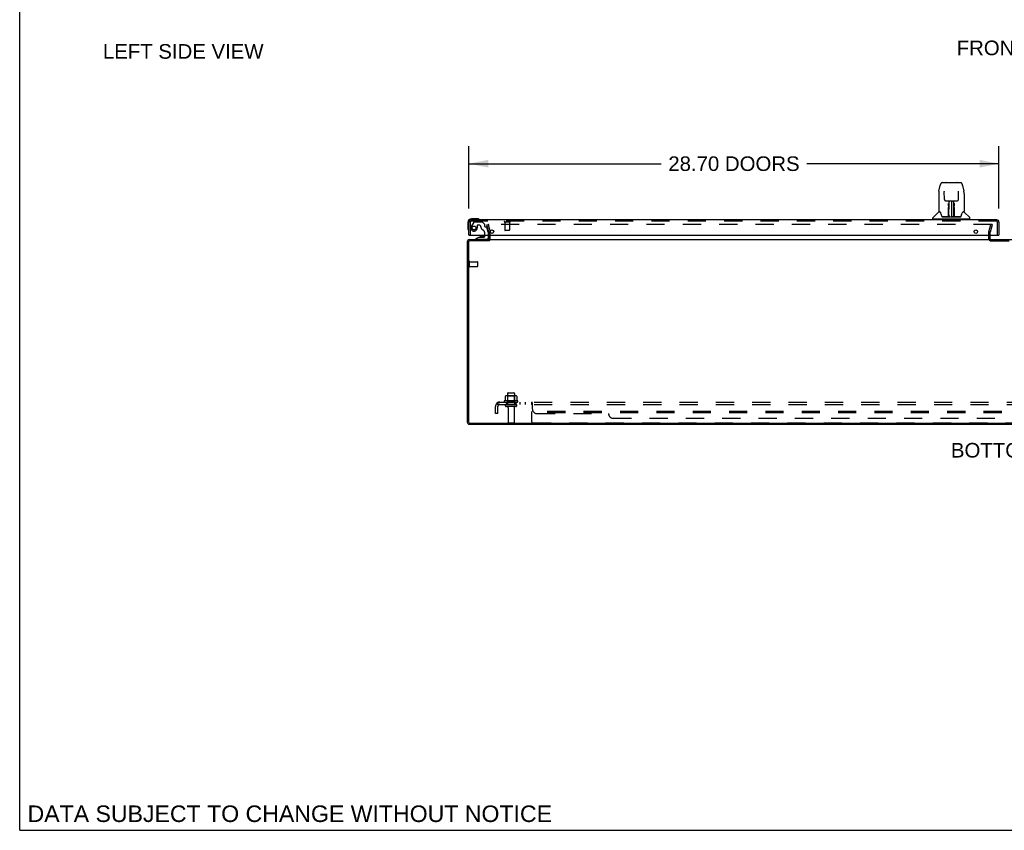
# Model space of a CAD drawing. Header units: inches. Extents: x 0 to 179, y 0 to 116.
# Tile 1 of 21: x 0 to 53, y 0 to 44. Entities that reach past the tile are written whole.
import ezdxf

# ---------------------------------------------------------------- set-up
doc = ezdxf.new("R2010")
doc.units = ezdxf.units.IN
doc.header["$LTSCALE"] = 9.842105
doc.header["$MEASUREMENT"] = 0
doc.linetypes.add('HIDDEN', pattern=[0.2, 0.1, -0.1])
doc.layers.get('0').update_dxf_attribs({"linetype": 'CONTINUOUS'})
for name, color, linetype in [('DEFAULT_2', 8, 'HIDDEN'), ('DIMENSIONS', 7, 'CONTINUOUS'), ('DOOR_ASSEMBLY_LEFT', 7, 'CONTINUOUS'), ('SUBPANEL', 7, 'CONTINUOUS')]:
    doc.layers.add(name, color=color, linetype=linetype)
doc.styles.get("Standard").update_dxf_attribs({"font": 'arial.ttf'})
doc.dimstyles.new('DIMSTYLE_1', dxfattribs={"dimtxt": 0.789474, "dimasz": 1.052632, "dimexe": 0.09, "dimexo": 0.07, "dimgap": 0.0375, "dimtad": 0, "dimtih": 1, "dimtoh": 1, "dimzin": 4, "dimdsep": 46, "dimtxsty": 'Standard', "dimblk": '_FILLED', "dimblk1": '_FILLED', "dimblk2": '_FILLED', "dimcen": 0.09, "dimadec": 3, "dimazin": 1, "dimtfac": 1, "dimtdec": 3, "dimtofl": 0, "dimtmove": 0, "dimatfit": 3, "dimldrblk": '_FILLED', "dimfxl": 0, "dimtolj": 1, "dimtzin": 4, "dimarcsym": 0})

# ---------------------------------------------------------------- blocks, each defined once
blk = doc.blocks.new('_FILLED')
at = {"color": 0, "linetype": 'ByBlock'}
blk.add_solid([(0, 0), (-1, 0.2), (-1, -0.2)], dxfattribs=at)
blk = doc.blocks.new('*D10')
at = {"layer": 'DIMENSIONS', "color": 2, "linetype": 'Continuous'}
for p, q in [((24.326, 33.67), (24.326, 37.039)), ((53.026, 33.67), (53.026, 37.039)), ((24.326, 36.092), (34.73, 36.092)), ((53.026, 36.092), (42.622, 36.092))]:
    blk.add_line(p, q, dxfattribs=at)
at = {"layer": 'DIMENSIONS', "color": 2, "linetype": 'Continuous', "xscale": 1.0526315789, "yscale": 1.0526315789, "zscale": 1.0526315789, "rotation": 180}
blk.add_blockref('_FILLED', (24.326, 36.092), dxfattribs=at)
at = {"layer": 'DIMENSIONS', "color": 2, "linetype": 'Continuous', "xscale": 1.0526315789, "yscale": 1.0526315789, "zscale": 1.0526315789}
blk.add_blockref('_FILLED', (53.026, 36.092), dxfattribs=at)
at = {"layer": 'DIMENSIONS', "color": 2, "linetype": 'Continuous', "insert": (38.676, 36.487), "char_height": 0.78947, "width": 7.10233, "attachment_point": 2, "line_spacing_factor": 0.9}
blk.add_mtext('28.70 DOORS', dxfattribs=at)

msp = doc.modelspace()

# ---------------------------------------------------------------- linework, layer by layer
at = {"color": 7, "linetype": 'Continuous'}
for p, q in [((0, 0), (0, 115.789)), ((25.482, 32.025), (25.482, 32.226)), ((25.407, 31.92), (25.407, 31.983)), ((0, 0), (178.947, 0))]:
    msp.add_line(p, q, dxfattribs=at)
at = {"color": 3, "linetype": 'Continuous'}
for p, q in [((25.407, 32.025), (25.407, 32.226)), ((52.557, 32.025), (52.557, 32.226)), ((24.232, 31.866), (24.232, 22.1)), ((24.295, 31.84), (24.295, 22.126)), ((24.349, 31.983), (25.407, 31.983)), ((25.409, 31.92), (24.375, 31.92)), ((25.434, 31.983), (83.03, 31.983)), ((24.349, 21.983), (84.115, 21.983)), ((24.375, 22.046), (84.089, 22.046))]:
    msp.add_line(p, q, dxfattribs=at)
for centre, radius, start, end in [((25.365, 32.025), 0.042, 270, 360), ((52.599, 32.025), 0.042, 180, 270), ((24.349, 31.866), 0.117, 90, 180), ((24.375, 31.84), 0.08, 90, 180), ((24.349, 22.1), 0.117, 180, 270), ((24.375, 22.126), 0.08, 180, 270)]:
    msp.add_arc(centre, radius, start, end, dxfattribs=at)
at = {"color": 7, "linetype": 'Continuous'}
msp.add_arc((25.365, 32.025), 0.117, 342.291, 360, dxfattribs=at)
at = {"layer": 'DEFAULT_2', "color": 8, "linetype": 'HIDDEN'}
for p, q in [((25.303, 32.776), (25.375, 32.795)), ((25.406, 32.39), (25.303, 32.776)), ((25.375, 32.795), (25.478, 32.409)), ((52.639, 32.795), (25.4, 32.795)), ((52.485, 32.409), (52.589, 32.795)), ((52.661, 32.776), (52.558, 32.39)), ((52.661, 32.776), (52.589, 32.795)), ((25.407, 32.226), (25.407, 32.383)), ((25.482, 32.226), (25.482, 32.383)), ((52.482, 32.025), (52.482, 32.383)), ((52.557, 32.226), (52.557, 32.383)), ((52.599, 31.908), (55.865, 31.908)), ((24.307, 30.516), (24.307, 30.8)), ((24.35, 30.516), (24.35, 30.8)), ((24.35, 30.782), (24.797, 30.782)), ((24.35, 30.534), (24.797, 30.534)), ((24.807, 30.544), (24.807, 30.772)), ((26.288, 23.497), (26.288, 23.279)), ((26.863, 23.519), (26.351, 23.519)), ((26.423, 23.499), (26.403, 23.519)), ((26.419, 23.653), (26.419, 23.058)), ((26.423, 23.203), (26.423, 23.499)), ((26.79, 23.499), (26.423, 23.499)), ((26.449, 23.683), (26.764, 23.683)), ((26.79, 23.499), (26.81, 23.519)), ((26.79, 23.203), (26.79, 23.499)), ((26.794, 23.653), (26.794, 23.058)), ((26.926, 23.497), (26.926, 23.279)), ((26.963, 23.253), (26.251, 23.253)), ((26.273, 23.183), (26.941, 23.183)), ((26.864, 23.058), (26.349, 23.058)), ((26.864, 22.948), (26.349, 22.948)), ((26.423, 23.203), (26.403, 23.183)), ((26.79, 23.203), (26.423, 23.203)), ((26.79, 23.203), (26.81, 23.183)), ((26.442, 22.885), (26.442, 22.088)), ((26.772, 22.885), (26.772, 22.088)), ((27.732, 22.118), (27.732, 22.683)), ((80.732, 22.683), (27.732, 22.683)), ((80.732, 22.608), (27.732, 22.608)), ((26.472, 22.058), (26.742, 22.058)), ((27.792, 22.058), (80.672, 22.058))]:
    msp.add_line(p, q, dxfattribs=at)
for points in [[(25.4, 32.795), (25.398, 32.795), (25.397, 32.795), (25.395, 32.794), (25.394, 32.794), (25.392, 32.793), (25.391, 32.792), (25.389, 32.791), (25.388, 32.79), (25.387, 32.788), (25.387, 32.787), (25.386, 32.785), (25.385, 32.784), (25.385, 32.782), (25.385, 32.781)], [(25.385, 32.781), (25.385, 32.78), (25.385, 32.779), (25.386, 32.777)], [(52.649, 32.791), (52.648, 32.792), (52.647, 32.793), (52.645, 32.794), (52.644, 32.794), (52.642, 32.795), (52.64, 32.795), (52.639, 32.795)], [(52.649, 32.791), (52.651, 32.79), (52.652, 32.788), (52.652, 32.787), (52.653, 32.785), (52.653, 32.784), (52.654, 32.782), (52.654, 32.781)], [(52.654, 32.781), (52.654, 32.78), (52.654, 32.779), (52.653, 32.777)], [(26.294, 23.506), (26.292, 23.506), (26.291, 23.505), (26.29, 23.503), (26.289, 23.502), (26.288, 23.5), (26.288, 23.499), (26.288, 23.497)], [(26.92, 23.506), (26.921, 23.506), (26.923, 23.505), (26.924, 23.503), (26.925, 23.502), (26.925, 23.5), (26.926, 23.499), (26.926, 23.497)], [(26.288, 23.279), (26.288, 23.278), (26.288, 23.277), (26.287, 23.276), (26.287, 23.275), (26.287, 23.274), (26.286, 23.274), (26.286, 23.273), (26.286, 23.273), (26.285, 23.272), (26.285, 23.272), (26.285, 23.272), (26.284, 23.271), (26.284, 23.271), (26.284, 23.271), (26.283, 23.271), (26.283, 23.27), (26.283, 23.27), (26.283, 23.27)], [(26.931, 23.27), (26.931, 23.27), (26.931, 23.27), (26.93, 23.271), (26.93, 23.271), (26.93, 23.271), (26.929, 23.271), (26.929, 23.272), (26.929, 23.272), (26.928, 23.272), (26.928, 23.273), (26.928, 23.273), (26.927, 23.274), (26.927, 23.274), (26.927, 23.275), (26.926, 23.276), (26.926, 23.277), (26.926, 23.278), (26.926, 23.279)]]:
    msp.add_lwpolyline(points, dxfattribs=at)
for centre, radius, start, end in [((25.382, 32.383), 0.025, 0, 15), ((25.382, 32.383), 0.1, 0, 15), ((52.582, 32.383), 0.1, 165, 180), ((52.599, 32.025), 0.117, 180, 270), ((52.582, 32.383), 0.025, 165, 180), ((25.365, 32.025), 0.117, 303.0998, 342.291), ((24.328, 30.8), 0.0215, 360, 180), ((24.328, 30.516), 0.0215, 180, 0), ((24.797, 30.772), 0.01, 360, 90), ((24.797, 30.544), 0.01, 270, 0), ((26.351, 23.377), 0.141, 90, 113.95), ((26.449, 23.653), 0.03, 90, 180), ((26.764, 23.653), 0.03, 0, 90), ((26.863, 23.377), 0.141, 66.05, 90), ((26.273, 23.221), 0.0384, 124.4497, 270), ((26.607, 22.652), 0.698, 117.6814, 120.6631), ((26.349, 23.003), 0.055, 90, 270), ((26.379, 22.885), 0.0625, 0, 90), ((26.834, 22.885), 0.0625, 90, 180), ((26.864, 23.003), 0.055, 270, 90), ((26.607, 22.652), 0.698, 59.3369, 62.3186), ((26.941, 23.221), 0.0384, 270, 55.5503), ((26.472, 22.088), 0.03, 180, 270), ((26.742, 22.088), 0.03, 270, 360), ((27.792, 22.118), 0.06, 180, 270)]:
    msp.add_arc(centre, radius, start, end, dxfattribs=at)
at = {"layer": 'DOOR_ASSEMBLY_LEFT', "color": 7, "linetype": 'Continuous'}
for p, q in [((49.778, 34.606), (49.843, 34.912)), ((49.843, 34.912), (49.843, 34.912)), ((49.967, 35.066), (50.936, 35.066)), ((50.158, 35.073), (50.745, 35.073)), ((51.06, 34.912), (51.125, 34.606)), ((49.762, 34.463), (49.762, 33.499)), ((49.762, 34.463), (49.762, 34.463)), ((50.063, 34.602), (50.064, 34.598)), ((50.064, 34.598), (50.064, 34.593)), ((50.064, 34.593), (50.064, 34.588)), ((50.064, 34.588), (50.064, 34.581)), ((50.071, 34.16), (50.064, 34.581)), ((50.831, 34.16), (50.839, 34.579)), ((50.839, 34.589), (50.839, 34.594)), ((50.839, 34.579), (50.839, 34.589)), ((51.14, 34.463), (51.14, 33.499)), ((50.152, 34.082), (50.212, 34.082)), ((50.253, 34.083), (50.65, 34.083)), ((50.308, 33.728), (50.309, 33.804)), ((50.312, 34.083), (50.309, 33.728)), ((50.309, 33.882), (50.309, 33.843)), ((50.309, 33.843), (50.309, 33.804)), ((50.309, 33.728), (50.309, 33.708)), ((50.309, 33.708), (50.309, 33.7)), ((50.309, 33.7), (50.31, 33.7)), ((50.325, 33.845), (50.31, 33.845)), ((50.31, 33.839), (50.325, 33.84)), ((50.31, 33.7), (50.31, 33.623)), ((50.31, 33.623), (50.31, 33.623)), ((50.31, 33.611), (50.31, 33.623)), ((50.312, 33.616), (50.31, 33.616)), ((50.31, 33.614), (50.318, 33.614)), ((50.31, 33.607), (50.31, 33.611)), ((50.31, 33.606), (50.31, 33.607)), ((50.31, 33.605), (50.31, 33.606)), ((50.31, 33.605), (50.31, 33.604)), ((50.31, 33.368), (50.31, 33.604)), ((50.314, 33.223), (50.329, 34.083)), ((50.337, 34.083), (50.337, 34.078)), ((50.337, 34.078), (50.337, 34.029)), ((50.451, 34.083), (50.451, 33.212)), ((50.566, 34.029), (50.565, 34.083)), ((50.589, 33.223), (50.574, 34.083)), ((50.593, 33.845), (50.578, 33.845)), ((50.578, 33.84), (50.593, 33.839)), ((50.585, 33.614), (50.593, 33.614)), ((50.594, 33.728), (50.591, 34.083)), ((50.593, 33.616), (50.591, 33.616)), ((50.593, 33.7), (50.593, 33.623)), ((50.593, 33.623), (50.593, 33.621)), ((50.593, 33.621), (50.593, 33.61)), ((50.593, 33.61), (50.593, 33.607)), ((50.593, 33.607), (50.593, 33.606)), ((50.593, 33.368), (50.593, 33.604)), ((50.595, 33.728), (50.594, 33.824)), ((50.594, 33.708), (50.594, 33.728)), ((50.594, 33.7), (50.594, 33.708)), ((50.595, 33.709), (50.595, 33.719)), ((50.595, 33.681), (50.595, 33.709)), ((50.602, 33.823), (50.602, 33.804)), ((50.691, 34.082), (50.751, 34.082)), ((24.756, 33.111), (24.466, 33.111)), ((24.794, 33.108), (24.756, 33.111)), ((24.891, 33.064), (24.891, 33.064)), ((49.447, 33.098), (49.447, 33.152)), ((51.447, 33.09), (49.455, 33.09)), ((49.754, 33.475), (49.459, 33.18)), ((49.507, 33.09), (49.507, 33.051)), ((49.831, 33.491), (49.77, 33.491)), ((49.775, 33.484), (49.837, 33.484)), ((49.834, 33.488), (49.834, 33.488)), ((50.299, 33.216), (49.966, 33.216)), ((49.987, 33.208), (50.916, 33.208)), ((50.297, 33.236), (50.3, 33.557)), ((50.3, 33.216), (50.299, 33.216)), ((50.307, 33.531), (50.3, 33.531)), ((50.303, 33.218), (50.303, 33.216)), ((50.305, 33.235), (50.307, 33.531)), ((50.307, 33.248), (50.308, 33.253)), ((50.307, 33.248), (50.308, 33.224)), ((50.307, 33.238), (50.307, 33.248)), ((50.307, 33.23), (50.307, 33.238)), ((50.307, 33.229), (50.307, 33.23)), ((50.307, 33.227), (50.307, 33.229)), ((50.307, 33.226), (50.307, 33.227)), ((50.307, 33.226), (50.307, 33.226)), ((50.308, 33.277), (50.31, 33.368)), ((50.308, 33.253), (50.308, 33.277)), ((50.313, 33.213), (50.317, 33.209)), ((50.324, 33.291), (50.315, 33.291)), ((50.317, 33.216), (50.316, 33.216)), ((50.324, 33.291), (50.322, 33.214)), ((50.322, 33.214), (50.451, 33.212)), ((50.58, 33.214), (50.451, 33.212)), ((50.58, 33.214), (50.579, 33.291)), ((50.588, 33.291), (50.579, 33.291)), ((50.587, 33.216), (50.585, 33.216)), ((50.593, 33.368), (50.595, 33.277)), ((50.595, 33.277), (50.595, 33.274)), ((50.595, 33.274), (50.595, 33.252)), ((50.595, 33.252), (50.596, 33.237)), ((50.595, 33.224), (50.595, 33.248)), ((50.595, 33.224), (50.595, 33.222)), ((50.596, 33.237), (50.596, 33.234)), ((50.596, 33.234), (50.596, 33.231)), ((50.596, 33.231), (50.596, 33.229)), ((50.596, 33.229), (50.596, 33.228)), ((50.596, 33.228), (50.596, 33.227)), ((50.596, 33.227), (50.596, 33.226)), ((50.596, 33.226), (50.596, 33.225)), ((50.599, 33.216), (50.599, 33.218)), ((50.599, 33.218), (50.6, 33.217)), ((50.601, 33.21), (50.602, 33.212)), ((50.937, 33.216), (50.604, 33.216)), ((51.064, 33.48), (51.068, 33.488)), ((51.066, 33.484), (51.128, 33.484)), ((51.068, 33.488), (51.068, 33.488)), ((51.072, 33.491), (51.072, 33.492)), ((51.132, 33.491), (51.072, 33.491)), ((51.149, 33.475), (51.444, 33.18)), ((51.396, 33.09), (51.396, 33.051)), ((51.455, 33.098), (51.455, 33.152)), ((24.266, 32.911), (24.266, 32.621)), ((24.266, 32.621), (24.269, 32.583)), ((24.311, 32.492), (24.312, 32.489)), ((24.312, 32.489), (24.313, 32.487)), ((24.346, 32.226), (24.326, 32.226)), ((24.876, 32.121), (24.7, 32.022)), ((24.7, 31.983), (24.7, 32.022)), ((24.876, 32.121), (25.153, 32.121)), ((24.965, 32.137), (24.964, 32.137)), ((25.105, 32.137), (24.965, 32.137)), ((25.105, 32.137), (25.106, 32.137)), ((25.184, 32.152), (25.184, 32.226)), ((25.369, 32.226), (25.369, 32.062)), ((53.006, 32.226), (53.026, 32.226))]:
    msp.add_line(p, q, dxfattribs=at)
at = {"layer": 'DOOR_ASSEMBLY_LEFT', "color": 3, "linetype": 'Continuous'}
for p, q in [((24.326, 32.226), (24.326, 32.934)), ((52.909, 33.051), (24.443, 33.051)), ((53.026, 32.934), (53.026, 32.226)), ((24.346, 32.226), (53.006, 32.226))]:
    msp.add_line(p, q, dxfattribs=at)
at = {"layer": 'DOOR_ASSEMBLY_LEFT', "color": 8, "linetype": 'HIDDEN'}
for p, q in [((24.401, 32.934), (24.401, 32.226)), ((52.909, 32.976), (24.443, 32.976)), ((24.587, 32.932), (24.452, 32.699)), ((24.613, 32.947), (25.025, 32.947)), ((24.773, 32.746), (24.773, 32.613)), ((24.883, 32.762), (24.789, 32.762)), ((25.162, 32.823), (25.046, 32.938)), ((25.167, 32.809), (25.167, 32.731)), ((25.226, 32.672), (25.271, 32.672)), ((25.369, 32.393), (25.301, 32.649)), ((26.543, 32.933), (26.259, 32.933)), ((26.277, 32.933), (26.277, 32.486)), ((26.525, 32.933), (26.525, 32.486)), ((52.951, 32.226), (52.951, 32.934)), ((25.184, 32.226), (25.184, 32.336)), ((25.369, 32.393), (25.369, 32.226)), ((26.515, 32.476), (26.287, 32.476)), ((25.29, 31.983), (24.7, 31.983))]:
    msp.add_line(p, q, dxfattribs=at)
at = {"layer": 'DOOR_ASSEMBLY_LEFT', "color": 7, "linetype": 'Continuous'}
for points in [[(49.967, 35.066), (49.963, 35.066), (49.95, 35.065), (49.937, 35.061), (49.925, 35.056), (49.913, 35.049), (49.903, 35.042), (49.894, 35.033), (49.886, 35.023), (49.879, 35.012), (49.872, 35.001), (49.866, 34.989), (49.861, 34.975), (49.855, 34.96), (49.85, 34.943), (49.846, 34.925), (49.843, 34.912)], [(51.06, 34.912), (51.057, 34.925), (51.052, 34.944), (51.047, 34.96), (51.042, 34.975), (51.036, 34.989), (51.03, 35.001), (51.024, 35.013), (51.017, 35.023), (51.008, 35.033), (50.999, 35.042), (50.989, 35.05), (50.977, 35.056), (50.965, 35.062), (50.952, 35.065), (50.939, 35.066), (50.936, 35.066)], [(49.778, 34.606), (49.772, 34.576), (49.766, 34.536), (49.763, 34.496), (49.762, 34.463)], [(50.063, 34.605), (50.063, 34.606), (50.063, 34.606), (50.063, 34.605), (50.063, 34.604), (50.063, 34.603), (50.063, 34.602)], [(50.071, 34.16), (50.072, 34.153), (50.074, 34.142), (50.077, 34.132), (50.082, 34.122), (50.088, 34.112), (50.096, 34.104), (50.105, 34.097), (50.114, 34.091), (50.125, 34.086), (50.135, 34.084), (50.146, 34.082), (50.151, 34.082)], [(50.752, 34.082), (50.758, 34.082), (50.769, 34.084), (50.78, 34.087), (50.79, 34.092), (50.799, 34.098), (50.808, 34.105), (50.815, 34.113), (50.821, 34.123), (50.826, 34.133), (50.829, 34.144), (50.831, 34.154), (50.831, 34.16)], [(50.839, 34.594), (50.839, 34.598), (50.839, 34.6), (50.839, 34.602), (50.839, 34.603), (50.839, 34.604), (50.839, 34.605), (50.839, 34.605)], [(51.14, 34.463), (51.14, 34.497), (51.136, 34.537), (51.131, 34.576), (51.125, 34.606)], [(50.212, 34.082), (50.221, 34.082), (50.232, 34.082), (50.244, 34.083), (50.253, 34.083)], [(50.3, 33.557), (50.3, 33.583), (50.3, 33.608), (50.301, 33.632), (50.301, 33.655), (50.301, 33.676), (50.301, 33.695), (50.301, 33.713)], [(50.309, 33.948), (50.309, 33.947), (50.308, 33.946), (50.307, 33.944), (50.306, 33.944), (50.304, 33.943), (50.301, 33.943)], [(50.301, 33.879), (50.301, 33.896), (50.301, 33.913), (50.301, 33.929), (50.301, 33.943)], [(50.301, 33.804), (50.301, 33.823), (50.301, 33.842), (50.301, 33.879)], [(50.309, 33.948), (50.309, 33.933), (50.309, 33.917), (50.309, 33.9), (50.309, 33.882)], [(50.309, 33.708), (50.309, 33.708), (50.31, 33.704), (50.31, 33.7)], [(50.31, 33.604), (50.31, 33.605), (50.31, 33.605), (50.31, 33.605)], [(50.594, 33.824), (50.594, 33.863), (50.594, 33.882), (50.594, 33.9), (50.593, 33.917), (50.593, 33.933), (50.593, 33.948)], [(50.593, 33.7), (50.593, 33.704), (50.594, 33.708)], [(50.593, 33.606), (50.593, 33.605), (50.593, 33.605), (50.593, 33.605)], [(50.595, 33.584), (50.595, 33.61), (50.595, 33.635), (50.595, 33.659), (50.595, 33.681)], [(50.601, 33.943), (50.601, 33.929), (50.601, 33.913), (50.601, 33.896), (50.601, 33.879), (50.602, 33.861), (50.602, 33.823)], [(50.602, 33.713), (50.602, 33.695), (50.602, 33.676), (50.602, 33.655), (50.602, 33.632), (50.602, 33.608), (50.603, 33.583), (50.603, 33.557), (50.606, 33.236)], [(50.65, 34.083), (50.659, 34.083), (50.67, 34.082), (50.682, 34.082), (50.69, 34.082)], [(24.891, 33.064), (24.89, 33.064), (24.888, 33.065), (24.885, 33.066)], [(49.831, 33.492), (49.83, 33.492), (49.83, 33.492), (49.831, 33.492)], [(49.831, 33.492), (49.831, 33.491), (49.832, 33.49), (49.833, 33.489), (49.833, 33.489)], [(49.833, 33.489), (49.833, 33.49), (49.832, 33.49), (49.832, 33.491), (49.832, 33.491), (49.832, 33.491)], [(49.833, 33.489), (49.834, 33.489), (49.834, 33.488)], [(49.84, 33.484), (49.838, 33.485), (49.836, 33.486), (49.835, 33.487), (49.834, 33.488), (49.833, 33.489)], [(49.834, 33.488), (49.838, 33.481), (49.852, 33.452), (49.867, 33.417), (49.882, 33.374), (49.898, 33.326), (49.913, 33.279)], [(49.913, 33.279), (49.916, 33.271), (49.92, 33.258), (49.925, 33.248), (49.93, 33.239), (49.936, 33.232)], [(49.936, 33.232), (49.941, 33.226), (49.948, 33.221), (49.955, 33.218), (49.963, 33.216), (49.965, 33.216)], [(50.3, 33.213), (50.299, 33.213), (50.299, 33.213), (50.298, 33.212), (50.298, 33.212), (50.297, 33.211), (50.296, 33.211)], [(50.297, 33.216), (50.299, 33.216), (50.3, 33.217), (50.302, 33.218), (50.303, 33.22), (50.304, 33.222), (50.305, 33.224)], [(50.306, 33.224), (50.306, 33.222), (50.305, 33.22), (50.304, 33.218), (50.303, 33.217), (50.301, 33.216), (50.3, 33.216)], [(50.3, 33.216), (50.301, 33.216), (50.302, 33.217), (50.303, 33.217)], [(50.301, 33.212), (50.301, 33.212), (50.301, 33.212), (50.301, 33.212), (50.3, 33.213), (50.3, 33.213), (50.3, 33.213)], [(50.303, 33.217), (50.304, 33.218), (50.305, 33.219), (50.306, 33.22), (50.306, 33.221), (50.306, 33.222), (50.306, 33.222), (50.306, 33.223), (50.306, 33.223), (50.307, 33.223), (50.307, 33.223), (50.307, 33.224), (50.307, 33.224), (50.307, 33.224), (50.307, 33.224), (50.307, 33.225), (50.307, 33.225), (50.307, 33.226)], [(50.304, 33.217), (50.305, 33.218), (50.307, 33.22)], [(50.306, 33.22), (50.307, 33.219), (50.307, 33.218), (50.309, 33.216), (50.31, 33.215), (50.312, 33.214), (50.313, 33.213)], [(50.307, 33.22), (50.307, 33.222), (50.308, 33.224)], [(50.313, 33.216), (50.312, 33.217), (50.311, 33.217), (50.31, 33.218), (50.309, 33.219), (50.309, 33.219), (50.308, 33.22), (50.307, 33.221), (50.307, 33.221)], [(50.316, 33.216), (50.316, 33.216), (50.315, 33.216), (50.314, 33.216), (50.313, 33.216)], [(50.317, 33.209), (50.318, 33.208), (50.318, 33.208)], [(50.584, 33.208), (50.585, 33.208), (50.586, 33.209), (50.59, 33.213)], [(50.589, 33.216), (50.588, 33.216), (50.587, 33.216)], [(50.596, 33.222), (50.595, 33.221), (50.595, 33.22), (50.594, 33.219), (50.593, 33.218), (50.592, 33.217), (50.59, 33.217), (50.589, 33.216)], [(50.59, 33.213), (50.591, 33.214), (50.592, 33.215), (50.593, 33.216), (50.594, 33.217), (50.595, 33.218), (50.596, 33.219), (50.596, 33.219), (50.596, 33.22)], [(50.598, 33.235), (50.595, 33.558), (50.595, 33.584)], [(50.595, 33.222), (50.596, 33.22), (50.597, 33.218), (50.599, 33.217), (50.599, 33.217)], [(50.596, 33.225), (50.596, 33.225), (50.596, 33.224), (50.596, 33.224), (50.596, 33.224), (50.596, 33.224), (50.596, 33.223), (50.596, 33.223), (50.596, 33.223), (50.596, 33.222), (50.596, 33.222), (50.597, 33.222), (50.597, 33.221), (50.597, 33.22), (50.598, 33.219), (50.599, 33.218)], [(50.598, 33.224), (50.599, 33.222), (50.599, 33.22), (50.601, 33.218), (50.602, 33.217), (50.604, 33.216), (50.606, 33.216)], [(50.6, 33.217), (50.601, 33.216), (50.602, 33.216)], [(50.601, 33.21), (50.601, 33.21), (50.601, 33.21), (50.601, 33.209), (50.602, 33.209), (50.602, 33.209), (50.603, 33.209), (50.603, 33.209), (50.604, 33.21), (50.604, 33.21), (50.605, 33.21), (50.606, 33.21), (50.607, 33.211)], [(50.602, 33.216), (50.604, 33.216), (50.604, 33.216)], [(50.937, 33.216), (50.939, 33.216), (50.947, 33.217), (50.954, 33.221), (50.961, 33.225), (50.967, 33.231)], [(50.967, 33.231), (50.972, 33.239), (50.977, 33.247), (50.982, 33.258), (50.987, 33.27), (50.99, 33.279)], [(50.99, 33.279), (51.004, 33.325), (51.02, 33.373), (51.035, 33.415), (51.05, 33.451), (51.064, 33.48)], [(51.069, 33.489), (51.069, 33.488), (51.068, 33.487), (51.066, 33.486), (51.065, 33.485), (51.063, 33.484)], [(51.068, 33.488), (51.069, 33.488), (51.069, 33.489)], [(51.069, 33.489), (51.07, 33.489), (51.071, 33.49), (51.071, 33.491), (51.072, 33.491)], [(51.07, 33.491), (51.071, 33.491), (51.071, 33.491), (51.07, 33.49), (51.07, 33.49), (51.069, 33.489)], [(24.313, 32.487), (24.313, 32.486), (24.313, 32.486)]]:
    msp.add_lwpolyline(points, dxfattribs=at)
at = {"layer": 'DOOR_ASSEMBLY_LEFT', "color": 8, "linetype": 'HIDDEN'}
msp.add_circle((24.601, 32.613), 0.103, dxfattribs=at)
at = {"layer": 'DOOR_ASSEMBLY_LEFT', "color": 3, "linetype": 'Continuous'}
for centre in [(25.576, 32.414), (51.776, 32.414)]:
    msp.add_circle(centre, 0.094, dxfattribs=at)
at = {"layer": 'DOOR_ASSEMBLY_LEFT', "color": 7, "linetype": 'Continuous'}
for centre, radius, start, end in [((50.158, 35.054), 0.0197, 90, 139.7821), ((50.745, 35.054), 0.0197, 40.2179, 90), ((50.312, 33.607), 0.00886, 359, 89), ((50.591, 33.607), 0.00886, 91, 181), ((24.466, 32.911), 0.2, 90, 180), ((24.756, 32.861), 0.25, 59.1101, 90), ((24.876, 33.066), 0.015, 270, 353.6204), ((24.876, 33.062), 0.015, 6.3796, 59.1101), ((49.487, 33.152), 0.0394, 135, 180), ((49.455, 33.098), 0.00787, 180, 270), ((49.775, 33.454), 0.0295, 90, 135), ((49.77, 33.499), 0.00787, 180, 270), ((50.311, 33.216), 0.00787, 182, 258.8671), ((50.323, 33.223), 0.00886, 179, 269), ((50.323, 33.223), 0.00886, 179.0026, 257.5816), ((50.58, 33.223), 0.00886, 271, 1), ((50.591, 33.216), 0.00787, 281.1329, 358), ((51.128, 33.454), 0.0295, 45, 90), ((51.132, 33.499), 0.00787, 270, 360), ((51.416, 33.152), 0.0394, 0, 45), ((51.447, 33.098), 0.00787, 270, 360), ((24.516, 32.621), 0.25, 180, 210.8899), ((24.315, 32.501), 0.015, 210.8899, 263.6204), ((24.311, 32.501), 0.015, 276.3796, 360), ((24.965, 32.047), 0.09, 90.672, 125.1877), ((25.105, 32.047), 0.09, 55.0768, 89.328), ((25.153, 32.152), 0.031, 270, 360), ((25.29, 32.062), 0.079, 270, 360)]:
    msp.add_arc(centre, radius, start, end, dxfattribs=at)
at = {"layer": 'DOOR_ASSEMBLY_LEFT', "color": 3, "linetype": 'Continuous'}
for centre, start, end in [((24.443, 32.934), 90, 180), ((52.909, 32.934), 0, 90)]:
    msp.add_arc(centre, 0.117, start, end, dxfattribs=at)
at = {"layer": 'DOOR_ASSEMBLY_LEFT', "color": 8, "linetype": 'HIDDEN'}
for centre, radius, start, end in [((24.443, 32.934), 0.042, 90, 180), ((24.601, 32.613), 0.172, 150, 360), ((24.613, 32.917), 0.03, 90, 150), ((24.789, 32.746), 0.016, 90, 180), ((24.883, 32.672), 0.09, 0, 90), ((25.158, 32.672), 0.185, 180, 244.2582), ((25.025, 32.917), 0.03, 45, 90), ((25.147, 32.809), 0.02, 0, 45), ((25.226, 32.731), 0.059, 180, 270), ((25.271, 32.641), 0.031, 15, 90), ((26.259, 32.954), 0.0215, 90, 270), ((26.543, 32.954), 0.0215, 270, 90), ((52.909, 32.934), 0.042, 0, 90), ((24.996, 32.336), 0.188, 0, 64.2582), ((26.287, 32.486), 0.01, 180, 270), ((26.515, 32.486), 0.01, 270, 360)]:
    msp.add_arc(centre, radius, start, end, dxfattribs=at)
at = {"layer": 'SUBPANEL', "color": 8, "linetype": 'HIDDEN'}
for p, q in [((25.763, 22.558), (25.763, 22.946)), ((25.85, 23.129), (25.929, 23.032)), ((25.888, 23.058), (25.888, 23.183)), ((25.888, 23.183), (82.576, 23.183)), ((25.888, 23.058), (82.576, 23.058)), ((25.888, 22.558), (25.888, 22.946)), ((25.911, 23.054), (25.911, 23.053)), ((26.357, 23.183), (26.357, 23.058)), ((26.857, 23.183), (26.857, 23.058)), ((27.085, 23.183), (27.085, 23.058)), ((27.366, 23.183), (27.366, 23.058)), ((27.728, 23.058), (27.728, 23.183)), ((27.729, 23.182), (27.728, 23.183)), ((27.729, 23.057), (27.728, 23.058)), ((27.742, 23.045), (27.741, 23.046)), ((27.763, 22.808), (27.763, 23.129)), ((25.888, 22.558), (25.763, 22.558)), ((28.013, 22.558), (31.888, 22.558)), ((32.138, 22.308), (76.326, 22.308))]:
    msp.add_line(p, q, dxfattribs=at)
for points in [[(25.85, 23.129), (25.852, 23.131), (25.854, 23.133), (25.856, 23.136), (25.858, 23.139), (25.86, 23.142), (25.861, 23.145), (25.863, 23.149), (25.865, 23.153)], [(25.865, 23.153), (25.868, 23.16), (25.869, 23.163), (25.871, 23.167), (25.872, 23.169), (25.874, 23.172), (25.876, 23.175), (25.878, 23.177), (25.88, 23.179), (25.882, 23.181), (25.883, 23.182), (25.885, 23.182), (25.887, 23.182), (25.888, 23.183)], [(25.888, 23.117), (25.888, 23.117), (25.888, 23.117), (25.888, 23.117), (25.888, 23.117), (25.888, 23.117), (25.888, 23.117), (25.888, 23.116), (25.888, 23.116), (25.888, 23.115), (25.888, 23.115), (25.888, 23.114)], [(25.911, 23.053), (25.911, 23.054), (25.911, 23.054), (25.911, 23.054), (25.911, 23.054), (25.91, 23.055), (25.91, 23.055), (25.91, 23.056), (25.909, 23.056), (25.909, 23.057), (25.909, 23.057), (25.909, 23.058), (25.908, 23.058), (25.908, 23.059), (25.908, 23.06), (25.907, 23.06), (25.907, 23.061), (25.907, 23.061), (25.906, 23.062), (25.906, 23.063), (25.906, 23.063), (25.905, 23.064), (25.905, 23.065), (25.905, 23.065), (25.904, 23.066), (25.904, 23.067), (25.904, 23.068), (25.903, 23.068), (25.903, 23.069), (25.903, 23.07), (25.902, 23.071), (25.902, 23.071), (25.901, 23.072), (25.901, 23.073), (25.901, 23.074), (25.9, 23.075), (25.9, 23.075), (25.9, 23.076), (25.899, 23.077), (25.899, 23.078), (25.899, 23.079), (25.898, 23.08), (25.898, 23.081), (25.898, 23.082), (25.897, 23.082), (25.897, 23.083), (25.897, 23.084), (25.896, 23.085), (25.896, 23.086), (25.896, 23.087), (25.895, 23.088), (25.895, 23.089), (25.894, 23.09), (25.894, 23.091), (25.894, 23.092), (25.893, 23.093), (25.893, 23.095), (25.893, 23.096), (25.893, 23.097), (25.892, 23.098), (25.892, 23.099), (25.892, 23.1), (25.891, 23.101), (25.891, 23.102), (25.891, 23.103), (25.89, 23.104), (25.89, 23.105), (25.89, 23.106), (25.89, 23.108), (25.89, 23.109), (25.889, 23.11), (25.889, 23.111), (25.889, 23.112), (25.889, 23.113), (25.889, 23.114), (25.888, 23.115), (25.888, 23.115), (25.888, 23.116), (25.888, 23.116), (25.888, 23.117), (25.888, 23.117)], [(25.916, 23.04), (25.912, 23.043), (25.91, 23.045), (25.908, 23.046), (25.906, 23.048), (25.904, 23.05), (25.902, 23.052), (25.899, 23.053), (25.897, 23.055), (25.895, 23.056), (25.893, 23.057), (25.891, 23.057), (25.89, 23.057), (25.888, 23.058)], [(25.908, 23.057), (25.909, 23.057), (25.909, 23.056), (25.909, 23.056), (25.91, 23.055), (25.91, 23.055), (25.91, 23.055), (25.911, 23.054), (25.911, 23.054), (25.911, 23.054), (25.911, 23.054)], [(25.929, 23.032), (25.928, 23.032), (25.928, 23.031), (25.927, 23.031), (25.926, 23.032), (25.925, 23.032), (25.924, 23.033), (25.923, 23.033), (25.922, 23.034), (25.92, 23.035), (25.919, 23.037), (25.917, 23.038), (25.916, 23.04)], [(27.743, 23.169), (27.741, 23.172), (27.74, 23.175), (27.738, 23.177), (27.736, 23.179), (27.734, 23.181), (27.732, 23.182), (27.731, 23.182), (27.729, 23.182), (27.728, 23.183)], [(27.74, 23.048), (27.739, 23.05), (27.737, 23.052), (27.736, 23.053), (27.734, 23.055), (27.733, 23.056), (27.732, 23.057), (27.73, 23.057), (27.729, 23.057), (27.728, 23.058)], [(27.733, 23.056), (27.732, 23.057), (27.73, 23.057)], [(27.74, 23.175), (27.738, 23.177), (27.736, 23.179), (27.734, 23.181), (27.732, 23.182), (27.731, 23.182)], [(27.741, 23.046), (27.74, 23.048), (27.739, 23.05), (27.737, 23.052), (27.736, 23.053), (27.734, 23.055)], [(27.746, 23.163), (27.745, 23.167), (27.743, 23.169), (27.741, 23.172)], [(27.754, 23.033), (27.753, 23.033), (27.751, 23.034), (27.75, 23.035), (27.748, 23.037), (27.747, 23.038), (27.746, 23.04), (27.745, 23.041), (27.744, 23.043), (27.742, 23.045)], [(27.763, 23.032), (27.761, 23.032), (27.76, 23.031), (27.758, 23.031), (27.757, 23.032), (27.755, 23.032), (27.754, 23.033), (27.753, 23.033), (27.751, 23.034), (27.75, 23.035), (27.748, 23.037), (27.747, 23.038), (27.746, 23.04), (27.745, 23.041), (27.744, 23.043)], [(27.749, 23.156), (27.748, 23.16), (27.746, 23.163)], [(27.763, 23.129), (27.762, 23.131), (27.76, 23.133), (27.758, 23.136), (27.757, 23.139), (27.755, 23.142), (27.754, 23.145), (27.752, 23.149), (27.749, 23.156)], [(27.763, 23.129), (27.762, 23.131), (27.76, 23.133), (27.758, 23.136), (27.757, 23.139), (27.755, 23.142)], [(27.763, 23.032), (27.761, 23.032), (27.76, 23.031), (27.758, 23.031), (27.757, 23.032), (27.755, 23.032)]]:
    msp.add_lwpolyline(points, dxfattribs=at)
for centre, radius, start, end in [((26, 22.946), 0.237, 90, 180), ((26, 22.946), 0.112, 90, 180), ((28.013, 22.808), 0.25, 180, 270), ((32.138, 22.558), 0.25, 180, 270)]:
    msp.add_arc(centre, radius, start, end, dxfattribs=at)

# ---------------------------------------------------------------- texts
at = {"layer": 'DIMENSIONS', "color": 2, "linetype": 'Continuous', "attachment_point": 2, "line_spacing_factor": 0.9}
for s, insert, char_height, width in [('FRONT VIEW', (54.198, 42.756), 0.7895, 6.90863), ('LEFT SIDE VIEW', (8.855, 42.565), 0.78947, 8.68128), ('BOTTOM VIEW', (54.345, 20.972), 0.78947, 7.8243), ('DATA SUBJECT TO CHANGE WITHOUT NOTICE', (14.625, 1.344), 0.89474, 28.34553)]:
    msp.add_mtext(s, dxfattribs=dict(at, insert=insert, char_height=char_height, width=width))

# ---------------------------------------------------------------- dimensions: what is measured, and where the dimension line sits
at = {"layer": 'DIMENSIONS', "color": 2, "linetype": 'Continuous'}
dim = msp.add_linear_dim(base=(53.026, 36.092), p1=(24.326, 33.6), p2=(53.026, 33.6), text='<> DOORS', dimstyle='DIMSTYLE_1', dxfattribs=at)
dim.commit()
dim.dimension.update_dxf_attribs({"geometry": '*D10', "text_midpoint": (38.676, 36.092), "dimtype": 160})

doc.saveas('drawing.dxf')
